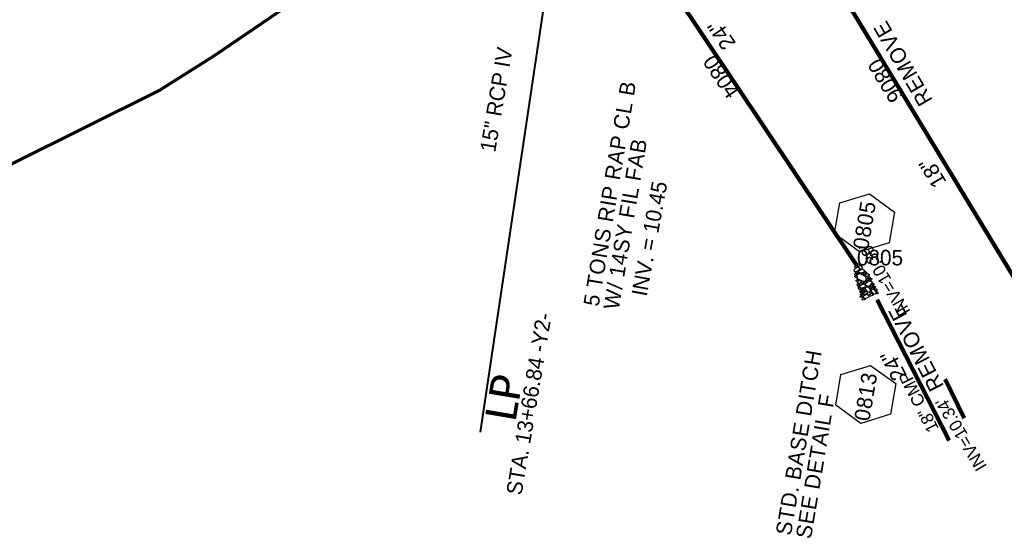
# Model space of a CAD drawing. Extents: x 1160024 to 2574774, y 200346 to 1150377.
# Tile 81 of 118: x 2482232 to 2482549, y 367225 to 367388. Entities that reach past the tile are written whole.
import ezdxf
from ezdxf.enums import TextEntityAlignment as Align

# ---------------------------------------------------------------- set-up
doc = ezdxf.new("R2010")
doc.units = 0
doc.header["$MEASUREMENT"] = 0
for name, color, linetype, lineweight in [('Exist Plan Preparation Drainage Notes Label', 31, 'Continuous', 30), ('Exist Plan Preparation Watershed Blue', 5, 'Continuous', 30), ('Exist Structure Minor Pipes CMP 18 Inch', 30, 'Continuous', 0), ('Exist Structure Minor Pipes CMP 18 Inch Text', 30, 'Continuous', 13), ('Exist Structure Minor Pipes RCP 15 Inch Invert', 30, 'Continuous', 13), ('Prop Drainage Structure Box Number Symbol CELL', 9, 'Continuous', 30), ('Prop Drainage Structure Pipe RCP 15in Class IV Label', 9, 'Continuous', 30), ('Prop Drainage Structure Pipe RCP 18in Class III', 9, 'Continuous', 211), ('Prop Drainage Structure Pipe RCP 18in Class III Label', 9, 'Continuous', 30), ('Prop Drainage Structure Pipe RCP 24in Class III', 9, 'Continuous', 211), ('Prop Drainage Structure Pipe RCP 24in Class III Label', 9, 'Continuous', 30), ('Prop Drainage Structure Pipe Removal Label', 9, 'Continuous', 30), ('Prop Drainage Structure Pipe Side Drain 24in', 9, 'Continuous', 211), ('Prop Drainage Structure Pipe Side Drain 24in Label', 9, 'Continuous', 30), ('Prop Drainage Structure Tops and Inverts LABEL', 1, 'Continuous', 30), ('Prop Earthen Structure Ditch Flow Line', 6, 'Rdy Ditch Special Prp', 30), ('Prop Erosion Rip Rap Pad at Outlet CELL', 9, 'Continuous', 30), ('Prop Erosion Rip Rap Pad at Outlet Label', 9, 'Continuous', 30), ('Prop Vertical Profile Ditch Grade Median Label', 5, 'Continuous', 40)]:
    doc.layers.add(name, color=color, linetype=linetype, lineweight=lineweight)
doc.layers.add('Scratch_Level_8', color=171, linetype='Continuous', lineweight=0, plot=False)
doc.styles.add('Style-Calibri', font='CALIBRI.TTF')
doc.styles.add('Style-font001', font='font001.shx')
doc.styles.add('Style-font041', font='font041.shx')
doc.styles.add('Style-GEOMETRICFUTURA_211_M_L', font='GEOMETRICFUTURA_211_M_L.shx')
doc.linetypes.add('Rdy Ditch Special Prp', pattern='A,0.55,-0.2,[22,dgnlstyle-RdylsE.shx,S=0.001111,R=0,X=0,Y=0],-0.2,0.55', length=1.5)
doc.dimstyles.new('erosion_control', dxfattribs={"dimtxt": 4.99999, "dimasz": 9.99998, "dimexe": 2.499995, "dimexo": 2.499995, "dimgap": 2.499995, "dimtad": 0, "dimtih": 1, "dimtoh": 1, "dimzin": 3, "dimdsep": 46, "dimtxsty": 'Style-GEOMETRICFUTURA_211_M_L', "dimcen": 0.09, "dimaunit": 1, "dimadec": 4, "dimazin": 3, "dimtfac": 1, "dimtofl": 0, "dimtmove": 0, "dimatfit": 1, "dimfxl": 1, "dimtzin": 3, "dimlwd": 106, "dimarcsym": 0})

# ---------------------------------------------------------------- blocks, each defined once
blk = doc.blocks.new('PROP DRAINAGE STRUCTURE BOX NUMBER SYMBOL_49')
at = {"layer": 'Prop Drainage Structure Box Number Symbol CELL', "flags": 128}
blk.add_lwpolyline([(-5, 8.94), (5, 8.94), (9.47, 0), (5, -8.94), (-5, -8.94), (-9.47, 0), (-5, 8.94)], dxfattribs=at)
at = {"layer": 'Prop Drainage Structure Box Number Symbol CELL', "insert": (-0.7, -0.14), "char_height": 5, "attachment_point": 5, "line_spacing_factor": 0.6, "style": 'Style-GEOMETRICFUTURA_211_M_L'}
blk.add_mtext('\\T1.051;0805', dxfattribs=at)
blk = doc.blocks.new('PROP DRAINAGE STRUCTURE BOX NUMBER SYMBOL_51')
at = {"layer": 'Prop Drainage Structure Box Number Symbol CELL', "flags": 128}
blk.add_lwpolyline([(-5, 8.94), (5, 8.94), (9.47, 0), (5, -8.94), (-5, -8.94), (-9.47, 0), (-5, 8.94)], dxfattribs=at)
at = {"layer": 'Prop Drainage Structure Box Number Symbol CELL', "insert": (-0.67, -0.14), "char_height": 5, "attachment_point": 5, "line_spacing_factor": 0.6, "style": 'Style-GEOMETRICFUTURA_211_M_L'}
blk.add_mtext('\\T1.056;0813', dxfattribs=at)
blk = doc.blocks.new('PROP EROSION RIP RAP PAD AT OUTLET_14')
at = {"layer": 'Prop Erosion Rip Rap Pad at Outlet CELL', "flags": 128}
for points in [[(0, -0.3), (-0.21, -0.38), (-0.7, -0.61), (-0.9, -0.33), (-0.9, -0.14), (-0.3, 0.15), (0, 0), (0, -0.3)], [(1.01, -0.15), (0.79, -0.24), (0.26, -0.48), (0.11, -0.18), (0.1, 0.01), (0.66, 0.26), (1, 0.15), (1.01, -0.15)], [(-1.74, -3.63), (-1.94, -3.4), (-2.06, -2.91), (-1.88, -2.69), (-1.65, -2.69), (-1.45, -3.31), (-1.55, -3.51), (-1.74, -3.63)], [(-1.43, -2.98), (-1.65, -2.8), (-1.78, -2.31), (-1.55, -2.09), (-1.36, -2.09), (-1.14, -2.68), (-1.24, -2.9), (-1.43, -2.98)], [(0.09, -5.75), (-0.63, -5.28), (-1.68, -3.89), (-1.18, -2.79), (-0.39, -2.54), (0.96, -4.23), (0.86, -5.2), (0.2, -5.88)], [(-1.63, -1.06), (-1.23, -0.88), (-0.25, -0.55), (0.29, -1.03), (0.25, -1.56), (-0.94, -1.88), (-1.51, -1.59), (-1.63, -1.19)], [(-1.28, -1.96), (-1.05, -1.95), (-0.6, -1.94), (-0.48, -2.24), (-0.48, -2.43), (-1.08, -2.44), (-1.38, -2.23), (-1.28, -1.96)], [(-0.38, -1.94), (0.11, -1.81), (1.12, -1.79), (1.49, -2.46), (1.3, -2.88), (0.06, -2.83), (-0.35, -2.41), (-0.38, -1.94)], [(0.55, -3.7), (0.32, -3.53), (0.21, -3.04), (0.41, -2.8), (0.6, -2.84), (0.81, -3.4), (0.74, -3.59), (0.55, -3.7)], [(0.7, -1.76), (0.51, -1.46), (0.27, -0.88), (0.61, -0.45), (1.01, -0.44), (1.22, -1.34), (1.04, -1.64), (0.7, -1.76)], [(1.09, -3.95), (0.86, -3.73), (0.79, -3.25), (0.96, -3.01), (1.19, -3.01), (1.39, -3.65), (1.27, -3.84), (1.09, -3.95)], [(1.66, -3.81), (1.42, -3.64), (1.31, -3.15), (1.52, -2.91), (1.71, -2.95), (1.91, -3.51), (1.85, -3.7), (1.66, -3.81)], [(-2.2, -6.38), (-2.43, -6.2), (-2.55, -5.71), (-2.33, -5.49), (-2.14, -5.49), (-1.9, -6.08), (-2.01, -6.3), (-2.2, -6.38)], [(-2.33, -4.25), (-2.03, -4.16), (-1.54, -4.11), (-1.43, -4.45), (-1.49, -4.71), (-2.13, -4.65), (-2.35, -4.44), (-2.33, -4.25)], [(-2.2, -5.11), (-1.91, -4.89), (-1.24, -4.68), (-0.9, -4.98), (-0.9, -5.28), (-1.71, -5.6), (-2.1, -5.41), (-2.2, -5.11)], [(-2.04, -6.4), (-1.51, -6.29), (-0.5, -6.36), (-0.19, -6.96), (-0.35, -7.49), (-1.55, -7.41), (-2.09, -6.93), (-2.04, -6.4)], [(-1.05, -5.96), (-1.26, -6.08), (-1.75, -6.29), (-1.95, -5.96), (-1.95, -5.8), (-1.35, -5.56), (-1.16, -5.66), (-1.05, -5.96)], [(-0.69, -6.21), (-0.91, -6.05), (-1, -5.55), (-0.83, -5.33), (-0.6, -5.33), (-0.39, -5.91), (-0.5, -6.14), (-0.69, -6.21)], [(-0.19, -5.89), (0.11, -5.76), (0.52, -5.86), (0.72, -6.2), (0.61, -6.39), (0.01, -6.4), (-0.19, -6.08), (-0.19, -5.89)], [(2.1, -7.03), (1.64, -7.3), (0.55, -7.78), (-0.1, -7.08), (-0.11, -6.59), (1.3, -6.14), (2.01, -6.41), (2.22, -7.01)], [(1.22, -5.99), (1.02, -5.8), (0.94, -5.33), (1.12, -5.09), (1.35, -5.09), (1.52, -5.69), (1.41, -5.88), (1.22, -5.99)], [(1.11, -3.98), (1.51, -3.85), (2.11, -3.84), (2.35, -4.35), (2.2, -4.66), (1.34, -4.59), (1.11, -4.26), (1.11, -3.98)], [(2.5, -5.96), (2.31, -6.15), (1.9, -6.28), (1.6, -6.09), (1.59, -5.76), (2.19, -5.68), (2.49, -5.78), (2.5, -5.96)], [(1.99, -5.69), (1.76, -5.5), (1.65, -5.01), (1.85, -4.79), (2.04, -4.83), (2.25, -5.38), (2.17, -5.56), (1.99, -5.69)], [(-3.26, -9.56), (-2.96, -9.48), (-2.48, -9.43), (-2.36, -9.76), (-2.43, -10.03), (-3.06, -9.96), (-3.29, -9.75), (-3.26, -9.56)], [(-2.95, -8.95), (-2.65, -8.85), (-2.16, -8.8), (-2.05, -9.14), (-2.11, -9.4), (-2.75, -9.34), (-2.98, -9.13), (-2.95, -8.95)], [(-2.39, -7.4), (-2.61, -7.23), (-2.74, -6.74), (-2.51, -6.51), (-2.33, -6.51), (-2.09, -7.1), (-2.2, -7.33), (-2.39, -7.4)], [(-2.39, -8.78), (-2.59, -8.51), (-2.74, -8.03), (-2.51, -7.84), (-2.34, -7.84), (-2.09, -8.44), (-2.2, -8.66), (-2.39, -8.78)], [(-1.5, -7.7), (-1.71, -7.78), (-2.2, -7.89), (-2.43, -7.68), (-2.44, -7.53), (-1.95, -7.29), (-1.65, -7.4), (-1.54, -7.59)], [(-1.68, -8.8), (-1.75, -8.61), (-1.96, -8.13), (-1.66, -7.89), (-1.48, -7.89), (-1.24, -8.53), (-1.45, -8.69), (-1.68, -8.8)], [(-0.5, -9.34), (-0.84, -9.53), (-1.55, -9.66), (-1.85, -9.36), (-1.85, -9.06), (-1.04, -8.83), (-0.66, -8.93), (-0.5, -9.34)], [(-0.98, -8.48), (-1.21, -8.26), (-1.33, -7.78), (-1.1, -7.55), (-0.91, -7.58), (-0.71, -8.14), (-0.79, -8.36), (-0.98, -8.48)], [(0.14, -7.53), (0.32, -7.93), (0.65, -8.94), (0.17, -9.43), (-0.35, -9.44), (-0.64, -8.25), (-0.5, -7.64), (0.02, -7.56)], [(0.41, -10.16), (0.19, -9.98), (0.05, -9.49), (0.27, -9.26), (0.46, -9.26), (0.7, -9.86), (0.6, -10.09), (0.41, -10.16)], [(0.91, -8.69), (0.72, -8.53), (0.55, -7.99), (0.77, -7.76), (0.96, -7.8), (1.2, -8.39), (1.14, -8.58), (0.91, -8.69)], [(1.4, -9.03), (1.71, -9.43), (2.04, -10.4), (1.56, -10.94), (1.04, -10.83), (0.7, -9.64), (0.89, -9.19), (1.4, -8.95)], [(1.12, -7.78), (1.42, -7.65), (1.84, -7.75), (2.04, -8.09), (1.92, -8.28), (1.32, -8.29), (1.12, -7.96), (1.12, -7.78)], [(2.56, -8.7), (2.3, -8.93), (1.86, -9.01), (1.59, -8.84), (1.57, -8.54), (2.17, -8.45), (2.47, -8.51), (2.56, -8.7)], [(1.77, -9.44), (2.07, -9.33), (2.49, -9.43), (2.67, -9.76), (2.56, -9.95), (1.96, -9.96), (1.77, -9.63), (1.77, -9.44)], [(2.25, -8.09), (2.01, -7.91), (1.9, -7.43), (2.1, -7.19), (2.29, -7.23), (2.5, -7.78), (2.44, -7.96), (2.25, -8.09)], [(-3.1, -10.56), (-2.8, -10.48), (-2.31, -10.43), (-2.2, -10.76), (-2.26, -11.03), (-2.9, -10.96), (-3.13, -10.75), (-3.1, -10.56)], [(-2.44, -9.83), (-1.93, -9.74), (-0.95, -9.69), (-0.59, -10.39), (-0.8, -10.88), (-2, -10.83), (-2.43, -10.35), (-2.44, -9.83)], [(-0.48, -10.19), (-0.11, -10.11), (0.52, -10.1), (0.74, -10.63), (0.66, -10.91), (-0.28, -10.83), (-0.51, -10.53), (-0.48, -10.19)], [(2.26, -11.18), (2.02, -11), (1.91, -10.51), (2.12, -10.28), (2.31, -10.31), (2.52, -10.86), (2.45, -11.05), (2.26, -11.18)]]:
    blk.add_lwpolyline(points, dxfattribs=at)

msp = doc.modelspace()

# ---------------------------------------------------------------- linework, layer by layer
at = {"layer": 'Exist Plan Preparation Watershed Blue', "color": 5, "linetype": 'Continuous', "lineweight": 70, "flags": 128}
msp.add_lwpolyline([(2482225.87, 367391.8), (2482255.64, 367409.58), (2482279.62, 367421.57), (2482286.74, 367425.14), (2482296.03, 367428.81), (2482307.51, 367433.42), (2482316.66, 367436.84), (2482323.74, 367439.34), (2482329.13, 367441.15), (2482333.08, 367442.42), (2482337.78, 367443.89), (2482343.23, 367445.52), (2482348.26, 367446.69), (2482356.07, 367418.57), (2482294.59, 367376.61), (2482276.99, 367365.54), (2482252.7, 367353.49), (2482206.98, 367330.82)], dxfattribs=at)
at = {"layer": 'Exist Structure Minor Pipes CMP 18 Inch', "flags": 128}
msp.add_lwpolyline([(2482531.3, 367252.95), (2482508.12, 367298.11)], dxfattribs=at)
at = {"layer": 'Prop Drainage Structure Pipe RCP 18in Class III'}
msp.add_line((2482465.91, 367447.47), (2482552.33, 367305.21), dxfattribs=at)
at = {"layer": 'Prop Drainage Structure Pipe RCP 24in Class III'}
msp.add_line((2482410.16, 367445.84), (2482501.63, 367309.17), dxfattribs=at)
at = {"layer": 'Prop Drainage Structure Pipe Side Drain 24in'}
msp.add_line((2482508.12, 367298.11), (2482531.33, 367252.85), dxfattribs=at)
at = {"layer": 'Prop Vertical Profile Ditch Grade Median Label'}
msp.add_line((2482380.31, 367255.49), (2482412.04, 367467.34), dxfattribs=at)

# ---------------------------------------------------------------- block references
at = {"layer": 'Prop Drainage Structure Box Number Symbol CELL', "rotation": 80.48585657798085}
for name, p in [('PROP DRAINAGE STRUCTURE BOX NUMBER SYMBOL_49', (2482504.07, 367322.86)), ('PROP DRAINAGE STRUCTURE BOX NUMBER SYMBOL_51', (2482504.48, 367267.66))]:
    msp.add_blockref(name, p, dxfattribs=at)
at = {"layer": 'Prop Erosion Rip Rap Pad at Outlet CELL', "rotation": 25}
msp.add_blockref('PROP EROSION RIP RAP PAD AT OUTLET_14', (2482501.63, 367309.17), dxfattribs=at)

# ---------------------------------------------------------------- texts
at = {"layer": 'Exist Structure Minor Pipes CMP 18 Inch Text', "style": 'Style-font001'}
msp.add_text('18" CMP', height=4, rotation=117.1747, dxfattribs=at).set_placement((2482521.48, 367265.24), align=Align.MIDDLE_CENTER)
at = {"layer": 'Exist Structure Minor Pipes RCP 15 Inch Invert', "style": 'Style-font001'}
for s, p in [("INV=10.39'", (2482510.55, 367304.69)), ("INV=10.34'", (2482535.15, 367254.82))]:
    msp.add_text(s, height=4, rotation=120.8379, dxfattribs=at).set_placement(p, align=Align.MIDDLE_CENTER)
at = {"layer": 'Prop Drainage Structure Pipe RCP 15in Class IV Label', "insert": (2482388.27, 367379.29), "char_height": 5, "attachment_point": 6, "rotation": 80.4859, "line_spacing_factor": 0.9, "style": 'Style-GEOMETRICFUTURA_211_M_L'}
msp.add_mtext('15" RCP IV', dxfattribs=at)
at = {"layer": 'Prop Drainage Structure Pipe RCP 18in Class III Label', "style": 'Style-GEOMETRICFUTURA_211_M_L'}
msp.add_text('18" ', height=5, rotation=121.2751, dxfattribs=at).set_placement((2482525.48, 367339.77), align=Align.MIDDLE_CENTER)
at = {"layer": 'Prop Drainage Structure Pipe RCP 24in Class III Label', "style": 'Style-GEOMETRICFUTURA_211_M_L'}
msp.add_text('24"', height=5, rotation=123.7932, dxfattribs=at).set_placement((2482457.98, 367383.39), align=Align.MIDDLE_CENTER)
at = {"layer": 'Prop Drainage Structure Pipe Removal Label', "char_height": 5, "attachment_point": 1, "line_spacing_factor": 0.6, "style": 'Style-GEOMETRICFUTURA_211_M_L'}
for insert, rotation in [((2482521.87, 367359.85), 120.2484), ((2482525.33, 367268.01), 117.3394)]:
    msp.add_mtext('\\T1.044;REMOVE', dxfattribs=dict(at, insert=insert, rotation=rotation))
at = {"layer": 'Prop Drainage Structure Pipe Side Drain 24in Label', "style": 'Style-GEOMETRICFUTURA_211_M_L'}
msp.add_text('24" ', height=5, rotation=117.1562, dxfattribs=at).set_placement((2482512.94, 367277.75), align=Align.MIDDLE_CENTER)
at = {"layer": 'Prop Drainage Structure Tops and Inverts LABEL', "insert": (2482428.95, 367299.88), "char_height": 5, "attachment_point": 1, "rotation": 79.5956, "line_spacing_factor": 0.6, "style": 'Style-GEOMETRICFUTURA_211_M_L'}
msp.add_mtext('INV. = 10.45', dxfattribs=at)
at = {"layer": 'Prop Earthen Structure Ditch Flow Line', "insert": (2482481.17, 367221.87), "char_height": 5, "attachment_point": 4, "rotation": 80.4859, "line_spacing_factor": 0.786545, "style": 'Style-GEOMETRICFUTURA_211_M_L'}
msp.add_mtext('\\T1.057;STD. BASE DITCH\\PSEE DETAIL F\\P', dxfattribs=at)
at = {"layer": 'Prop Erosion Rip Rap Pad at Outlet Label', "insert": (2482419.21, 367295.63), "char_height": 5, "attachment_point": 4, "rotation": 80.4859, "line_spacing_factor": 0.786545, "style": 'Style-GEOMETRICFUTURA_211_M_L'}
msp.add_mtext('\\T1.056;5 TONS RIP RAP CL B\\PW/ 14SY FIL FAB', dxfattribs=at)
at = {"layer": 'Prop Vertical Profile Ditch Grade Median Label', "lineweight": 0, "style": 'Style-GEOMETRICFUTURA_211_M_L'}
msp.add_text('STA. 13+66.84 -Y2-', height=5, rotation=80.4859, dxfattribs=at).set_placement((2482388.62, 367235.81), align=Align.TOP_LEFT)
at = {"layer": 'Prop Vertical Profile Ditch Grade Median Label', "lineweight": 0, "style": 'Style-Calibri'}
msp.add_text('LP', height=10, rotation=80.4859, dxfattribs=at).set_placement((2482392.84, 367265.86), align=Align.CENTER)
at = {"layer": 'Scratch_Level_8', "linetype": 'Continuous', "lineweight": 30, "style": 'Style-font041'}
for s, rotation, p in [('0804', 303.7932, (2482455.9, 367377.51)), ('0806', 301.275, (2482509.12, 367376.34))]:
    msp.add_text(s, height=5, rotation=rotation, dxfattribs=at).set_placement(p, align=Align.TOP_LEFT)
at = {"layer": 'Scratch_Level_8', "linetype": 'Continuous', "style": 'Style-font041'}
msp.add_text('0805', height=5, dxfattribs=at).set_placement((2482501.63, 367314.17), align=Align.TOP_LEFT)

# ---------------------------------------------------------------- leaders
at = {"layer": 'Exist Plan Preparation Drainage Notes Label'}
msp.add_leader([(2482536.21, 367259.99), (2482530.11, 367272.5)], dimstyle='erosion_control', override={"dimtxt": 5, "dimasz": 5, "dimgap": 0, "dimlwd": 65534}, dxfattribs=at)

doc.saveas('drawing.dxf')
